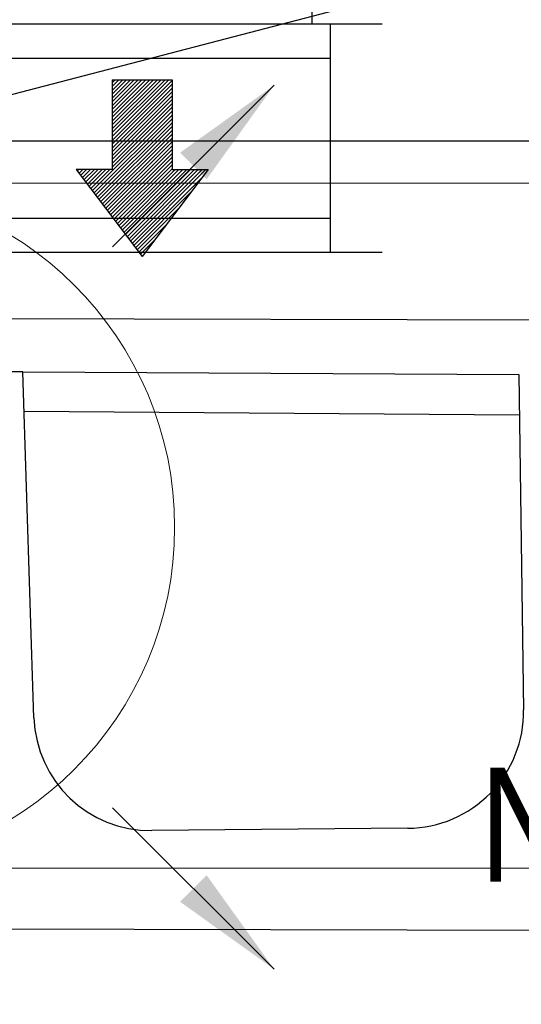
# Model space of a CAD drawing. Header units: millimetres. Extents: x -32221 to 212500, y 31663 to 93766.
# Tile 22 of 256: x 18770 to 19209, y 40876 to 41738. Entities that reach past the tile are written whole.
import ezdxf

# ---------------------------------------------------------------- set-up
doc = ezdxf.new("R2010")
doc.units = ezdxf.units.MM
for name, color, linetype in [('DVM_INDOOR', 104, 'Continuous'), ('FLUID-N', 7, 'Continuous'), ('FLUID-N-100-ARRGR', 7, 'Continuous'), ('FLUID-N-100-INF', 7, 'Continuous'), ('FLUID-N-100-NUM', 7, 'Continuous'), ('FLUID-W-100-DIM', 7, 'Continuous'), ('osie', 250, 'Continuous'), ('Sciany', 250, 'Continuous'), ('Wyposazenie', 250, 'Continuous')]:
    doc.layers.add(name, color=color, linetype=linetype)
doc.layers.add('kasetony', color=42, linetype='Continuous', lineweight=5)
doc.layers.add('Nawiewniki', color=5, linetype='Continuous', lineweight=20)
doc.styles.add('FDBES', font='simplex.shx')
doc.styles.get("Standard").update_dxf_attribs({"font": 'ARIALN.TTF'})
doc.dimstyles.new('FDBES', dxfattribs={"dimscale": 50, "dimtxt": 4, "dimasz": 2.5, "dimexe": 0.8, "dimexo": 2, "dimgap": 1, "dimtad": 1, "dimdsep": 46, "dimtxsty": 'FDBES', "dimcen": 2.5, "dimclrd": 4, "dimclre": 5, "dimadec": 0, "dimazin": 0, "dimtfac": 1, "dimtmove": 0, "dimatfit": 3, "dimfxl": 1, "dimarcsym": 0})

# ---------------------------------------------------------------- blocks, each defined once
blk = doc.blocks.new('Direction')
at = {"layer": 'DVM_INDOOR', "color": 1}
for p, q in [((-35, 693.8), (35, 693.8)), ((-35, 693.8), (-35, 588.8)), ((35, 693.8), (35, 588.8)), ((-35, 588.8), (-77, 588.8)), ((-77, 588.8), (0, 487.3)), ((77, 588.8), (0, 487.3)), ((35, 588.8), (77, 588.8))]:
    blk.add_line(p, q, dxfattribs=at)
blk = doc.blocks.new('ID_D_G_D_1_T')
at = {"layer": 'DVM_INDOOR'}
h = blk.add_hatch(dxfattribs=at)
h.set_pattern_fill('ANSI31', color=1, scale=0.75)
h.set_pattern_definition([(45, (102.5398, -971.7816), (-1.683798, 1.683798), [])])
h.paths.add_polyline_path([(260.1, -574.76), (317.85, -498.65), (286.35, -498.65), (286.35, -419.9), (233.85, -419.9), (233.85, -498.65), (202.35, -498.65)])
at = {"layer": 'DVM_INDOOR', "color": 0}
for p, q in [((408.95, -371), (408.95, -351.3)), ((-408.15, -371), (408.95, -371))]:
    blk.add_line(p, q, dxfattribs=at)
at = {"layer": 'DVM_INDOOR', "xscale": 0.75, "yscale": 0.75, "zscale": 0.75}
blk.add_blockref('Direction', (260.1, -940.25), dxfattribs=at)
blk = doc.blocks.new('*U4438')
at = {"color": 14, "linetype": 'Continuous', "lineweight": -2}
for p, q in [((-100, -470), (-100, 470)), ((100, -470), (100, 470))]:
    blk.add_line(p, q, dxfattribs=at)
at = {"color": 0, "linetype": 'ByBlock', "lineweight": -2}
for p, q in [((-100, 425), (100, 425)), ((-100, -425), (100, -425))]:
    blk.add_line(p, q, dxfattribs=at)
at = {"color": 5, "linetype": 'Continuous', "lineweight": -3}
for p, q in [((-70, -425), (-70, 425)), ((70, -425), (70, 425))]:
    blk.add_line(p, q, dxfattribs=at)
blk = doc.blocks.new('*U2860')
at = {"color": 0, "insert": (-1159.68, -357.83), "char_height": 100, "width": 1600, "attachment_point": 5, "line_spacing_factor": 1.1}
blk.add_mtext('Smay\\PNS8-R1-Z-625-54-SL9010/ SRt-s-300-g-248P\\P625', dxfattribs=at)
blk.add_mtext('Smay\\PNS8-R1-Z-625-54-SL9010/ SRt-s-300-g-248P\\P625', dxfattribs=at)
blk.add_mtext('Smay\\PNS8-R1-Z-625-54-SL9010/ SRt-s-300-g-248P\\P625', dxfattribs=at)
blk.add_mtext('Smay\\PNS8-R1-Z-625-54-SL9010/ SRt-s-300-g-248P\\P625', dxfattribs=at)
blk.add_mtext('Smay\\PNS8-R1-Z-625-54-SL9010/ SRt-s-300-g-248P\\P625', dxfattribs=at)
blk.add_mtext('Smay\\PNS8-R1-Z-625-54-SL9010/ SRt-s-300-g-248P\\P625', dxfattribs=at)
blk.add_mtext('Smay\\PNS8-R1-Z-625-54-SL9010/ SRt-s-300-g-248P\\P625', dxfattribs=at)
blk.add_mtext('Smay\\PNS8-R1-Z-625-54-SL9010/ SRt-s-300-g-248P\\P625', dxfattribs=at)
blk.add_mtext('Smay\\PNS8-R1-Z-625-54-SL9010/ SRt-s-300-g-248P\\P625', dxfattribs=at)
blk.add_mtext('Smay\\PNS8-R1-Z-625-54-SL9010/ SRt-s-300-g-248P\\P625', dxfattribs=at)
blk.add_mtext('Smay\\PNS8-R1-Z-625-54-SL9010/ SRt-s-300-g-248P\\P625', dxfattribs=at)
blk.add_mtext('Smay\\PNS8-R1-Z-625-54-SL9010/ SRt-s-300-g-248P\\P625', dxfattribs=at)
blk.add_mtext('Smay\\PNS8-R1-Z-625-54-SL9010/ SRt-s-300-g-248P\\P625', dxfattribs=at)
blk.add_mtext('Smay\\PNS8-R1-Z-625-54-SL9010/ SRt-s-300-g-248P\\P625', dxfattribs=at)
blk.add_mtext('Smay\\PNS8-R1-Z-625-54-SL9010/ SRt-s-300-g-248P\\P625', dxfattribs=at)
blk.add_mtext('Smay\\PNS8-R1-Z-625-54-SL9010/ SRt-s-300-g-248P\\P625', dxfattribs=at)
blk.add_mtext('Smay\\PNS8-R1-Z-625-54-SL9010/ SRt-s-300-g-248P\\P625', dxfattribs=at)
blk.add_mtext('Smay\\PNS8-R1-Z-625-54-SL9010/ SRt-s-300-g-248P\\P625', dxfattribs=at)
blk.add_mtext('Smay\\PNS8-R1-Z-625-54-SL9010/ SRt-s-300-g-248P\\P625', dxfattribs=at)
blk.add_mtext('Smay\\PNS8-R1-Z-625-54-SL9010/ SRt-s-300-g-248P\\P625', dxfattribs=at)
blk.add_mtext('Smay\\PNS8-R1-Z-625-54-SL9010/ SRt-s-300-g-248P\\P625', dxfattribs=at)
blk.add_mtext('Smay\\PNS8-R1-Z-625-54-SL9010/ SRt-s-300-g-248P\\P625', dxfattribs=at)
blk.add_mtext('Smay\\PNS8-R1-Z-625-54-SL9010/ SRt-s-300-g-248P\\P625', dxfattribs=at)
blk.add_mtext('Smay\\PNS8-R1-Z-625-54-SL9010/ SRt-s-300-g-248P\\P625', dxfattribs=at)
blk.add_mtext('Smay\\PNS8-R1-Z-625-54-SL9010/ SRt-s-300-g-248P\\P625', dxfattribs=at)
blk.add_mtext('Smay\\PNS8-R1-Z-625-54-SL9010/ SRt-s-300-g-248P\\P625', dxfattribs=at)
blk.add_mtext('Smay\\PNS8-R1-Z-625-54-SL9010/ SRt-s-300-g-248P\\P625', dxfattribs=at)
blk.add_mtext('Smay\\PNS8-R1-Z-625-54-SL9010/ SRt-s-300-g-248P\\P625', dxfattribs=at)
blk.add_mtext('Smay\\PNS8-R1-Z-625-54-SL9010/ SRt-s-300-g-248P\\P625', dxfattribs=at)
blk.add_mtext('Smay\\PNS8-R1-Z-625-54-SL9010/ SRt-s-300-g-248P\\P625', dxfattribs=at)
blk.add_mtext('Smay\\PNS8-R1-Z-625-54-SL9010/ SRt-s-300-g-248P\\P625', dxfattribs=at)
blk.add_mtext('Smay\\PNS8-R1-Z-625-54-SL9010/ SRt-s-300-g-248P\\P625', dxfattribs=at)
blk.add_mtext('Smay\\PNS8-R1-Z-625-54-SL9010/ SRt-s-300-g-248P\\P625', dxfattribs=at)
blk = doc.blocks.new('*U2953')
at = {"color": 6}
blk.add_line((811.05, 146.7), (561.08, 146.7), dxfattribs=at)
blk.add_line((811.05, 146.7), (561.08, 146.7), dxfattribs=at)
blk.add_line((811.05, 146.7), (561.08, 146.7), dxfattribs=at)
blk.add_line((811.05, 146.7), (561.08, 146.7), dxfattribs=at)
blk.add_line((811.05, 146.7), (561.08, 146.7), dxfattribs=at)
blk.add_line((811.05, 146.7), (561.08, 146.7), dxfattribs=at)
blk.add_line((811.05, 146.7), (561.08, 146.7), dxfattribs=at)
blk.add_line((811.05, 146.7), (561.08, 146.7), dxfattribs=at)
blk.add_line((811.05, 146.7), (561.08, 146.7), dxfattribs=at)
blk.add_line((811.05, 146.7), (561.08, 146.7), dxfattribs=at)
blk.add_line((811.05, 146.7), (561.08, 146.7), dxfattribs=at)
blk.add_line((811.05, 146.7), (561.08, 146.7), dxfattribs=at)
blk.add_line((811.05, 146.7), (561.08, 146.7), dxfattribs=at)
blk.add_line((811.05, 146.7), (561.08, 146.7), dxfattribs=at)
blk.add_line((811.05, 146.7), (561.08, 146.7), dxfattribs=at)
blk.add_line((811.05, 146.7), (561.08, 146.7), dxfattribs=at)
blk.add_line((811.05, 146.7), (561.08, 146.7), dxfattribs=at)
blk.add_line((811.05, 146.7), (561.08, 146.7), dxfattribs=at)
blk.add_line((811.05, 146.7), (561.08, 146.7), dxfattribs=at)
blk.add_line((811.05, 146.7), (561.08, 146.7), dxfattribs=at)
blk.add_line((811.05, 146.7), (561.08, 146.7), dxfattribs=at)
blk.add_line((811.05, 146.7), (561.08, 146.7), dxfattribs=at)
blk.add_line((811.05, 146.7), (561.08, 146.7), dxfattribs=at)
blk.add_line((811.05, 146.7), (561.08, 146.7), dxfattribs=at)
blk.add_line((811.05, 146.7), (561.08, 146.7), dxfattribs=at)
blk.add_line((811.05, 146.7), (561.08, 146.7), dxfattribs=at)
at = {"color": 0, "insert": (686.06, 146.7), "char_height": 100, "attachment_point": 5}
blk.add_mtext('N-2\\P ', dxfattribs=at)
blk.add_mtext('N-2\\P ', dxfattribs=at)
blk.add_mtext('N-2\\P ', dxfattribs=at)
blk.add_mtext('N-2\\P ', dxfattribs=at)
blk.add_mtext('N-2\\P ', dxfattribs=at)
blk.add_mtext('N-2\\P ', dxfattribs=at)
blk.add_mtext('N-2\\P ', dxfattribs=at)
blk.add_mtext('N-2\\P ', dxfattribs=at)
blk.add_mtext('N-2\\P ', dxfattribs=at)
blk.add_mtext('N-2\\P ', dxfattribs=at)
blk.add_mtext('N-2\\P ', dxfattribs=at)
blk.add_mtext('N-2\\P ', dxfattribs=at)
blk.add_mtext('N-2\\P ', dxfattribs=at)
blk.add_mtext('N-2\\P ', dxfattribs=at)
blk.add_mtext('N-2\\P ', dxfattribs=at)
blk.add_mtext('N-2\\P ', dxfattribs=at)
blk.add_mtext('N-2\\P ', dxfattribs=at)
blk.add_mtext('N-2\\P ', dxfattribs=at)
blk.add_mtext('N-2\\P ', dxfattribs=at)
blk.add_mtext('N-2\\P ', dxfattribs=at)
blk.add_mtext('N-2\\P ', dxfattribs=at)
blk.add_mtext('N-2\\P ', dxfattribs=at)
blk.add_mtext('N-2\\P ', dxfattribs=at)
blk.add_mtext('N-2\\P ', dxfattribs=at)
blk.add_mtext('N-2\\P ', dxfattribs=at)
blk.add_mtext('N-2\\P ', dxfattribs=at)
blk.add_leader([(0, 0), (561.08, 146.7)], dimstyle='FDBES', override={"dimscale": 25, "dimclrd": 256, "dimclre": 256})
blk.add_leader([(0, 0), (561.08, 146.7)], dimstyle='FDBES', override={"dimscale": 25, "dimclrd": 256, "dimclre": 256})
blk.add_leader([(0, 0), (561.08, 146.7)], dimstyle='FDBES', override={"dimscale": 25, "dimclrd": 256, "dimclre": 256})
blk.add_leader([(0, 0), (561.08, 146.7)], dimstyle='FDBES', override={"dimscale": 25, "dimclrd": 256, "dimclre": 256})
blk.add_leader([(0, 0), (561.08, 146.7)], dimstyle='FDBES', override={"dimscale": 25, "dimclrd": 256, "dimclre": 256})
blk.add_leader([(0, 0), (561.08, 146.7)], dimstyle='FDBES', override={"dimscale": 25, "dimclrd": 256, "dimclre": 256})
blk.add_leader([(0, 0), (561.08, 146.7)], dimstyle='FDBES', override={"dimscale": 25, "dimclrd": 256, "dimclre": 256})
blk.add_leader([(0, 0), (561.08, 146.7)], dimstyle='FDBES', override={"dimscale": 25, "dimclrd": 256, "dimclre": 256})
blk.add_leader([(0, 0), (561.08, 146.7)], dimstyle='FDBES', override={"dimscale": 25, "dimclrd": 256, "dimclre": 256})
blk.add_leader([(0, 0), (561.08, 146.7)], dimstyle='FDBES', override={"dimscale": 25, "dimclrd": 256, "dimclre": 256})
blk.add_leader([(0, 0), (561.08, 146.7)], dimstyle='FDBES', override={"dimscale": 25, "dimclrd": 256, "dimclre": 256})
blk.add_leader([(0, 0), (561.08, 146.7)], dimstyle='FDBES', override={"dimscale": 25, "dimclrd": 256, "dimclre": 256})
blk.add_leader([(0, 0), (561.08, 146.7)], dimstyle='FDBES', override={"dimscale": 25, "dimclrd": 256, "dimclre": 256})
blk.add_leader([(0, 0), (561.08, 146.7)], dimstyle='FDBES', override={"dimscale": 25, "dimclrd": 256, "dimclre": 256})
blk.add_leader([(0, 0), (561.08, 146.7)], dimstyle='FDBES', override={"dimscale": 25, "dimclrd": 256, "dimclre": 256})
blk.add_leader([(0, 0), (561.08, 146.7)], dimstyle='FDBES', override={"dimscale": 25, "dimclrd": 256, "dimclre": 256})
blk.add_leader([(0, 0), (561.08, 146.7)], dimstyle='FDBES', override={"dimscale": 25, "dimclrd": 256, "dimclre": 256})
blk.add_leader([(0, 0), (561.08, 146.7)], dimstyle='FDBES', override={"dimscale": 25, "dimclrd": 256, "dimclre": 256})
blk.add_leader([(0, 0), (561.08, 146.7)], dimstyle='FDBES', override={"dimscale": 25, "dimclrd": 256, "dimclre": 256})
blk.add_leader([(0, 0), (561.08, 146.7)], dimstyle='FDBES', override={"dimscale": 25, "dimclrd": 256, "dimclre": 256})
blk.add_leader([(0, 0), (561.08, 146.7)], dimstyle='FDBES', override={"dimscale": 25, "dimclrd": 256, "dimclre": 256})
blk.add_leader([(0, 0), (561.08, 146.7)], dimstyle='FDBES', override={"dimscale": 25, "dimclrd": 256, "dimclre": 256})
blk.add_leader([(0, 0), (561.08, 146.7)], dimstyle='FDBES', override={"dimscale": 25, "dimclrd": 256, "dimclre": 256})
blk.add_leader([(0, 0), (561.08, 146.7)], dimstyle='FDBES', override={"dimscale": 25, "dimclrd": 256, "dimclre": 256})
blk.add_leader([(0, 0), (561.08, 146.7)], dimstyle='FDBES', override={"dimscale": 25, "dimclrd": 256, "dimclre": 256})
blk.add_leader([(0, 0), (561.08, 146.7)], dimstyle='FDBES', override={"dimscale": 25, "dimclrd": 256, "dimclre": 256})
blk = doc.blocks.new('*U3530')
at = {"color": 0}
blk.add_leader([(-141.42, -141.42), (0, 0)], dimstyle='FDBES', override={"dimscale": 40, "dimclrd": 0}, dxfattribs=at)
blk.add_leader([(-141.42, -141.42), (0, 0)], dimstyle='FDBES', override={"dimscale": 40, "dimclrd": 0}, dxfattribs=at)
blk.add_leader([(-141.42, -141.42), (0, 0)], dimstyle='FDBES', override={"dimscale": 40, "dimclrd": 0}, dxfattribs=at)
blk.add_leader([(-141.42, -141.42), (0, 0)], dimstyle='FDBES', override={"dimscale": 40, "dimclrd": 0}, dxfattribs=at)
blk.add_leader([(-141.42, -141.42), (0, 0)], dimstyle='FDBES', override={"dimscale": 40, "dimclrd": 0}, dxfattribs=at)
blk.add_leader([(-141.42, -141.42), (0, 0)], dimstyle='FDBES', override={"dimscale": 40, "dimclrd": 0}, dxfattribs=at)
blk.add_leader([(-141.42, -141.42), (0, 0)], dimstyle='FDBES', override={"dimscale": 40, "dimclrd": 0}, dxfattribs=at)
blk.add_leader([(-141.42, -141.42), (0, 0)], dimstyle='FDBES', override={"dimscale": 40, "dimclrd": 0}, dxfattribs=at)
blk.add_leader([(-141.42, -141.42), (0, 0)], dimstyle='FDBES', override={"dimscale": 40, "dimclrd": 0}, dxfattribs=at)
blk.add_leader([(-141.42, -141.42), (0, 0)], dimstyle='FDBES', override={"dimscale": 40, "dimclrd": 0}, dxfattribs=at)
blk.add_leader([(-141.42, -141.42), (0, 0)], dimstyle='FDBES', override={"dimscale": 40, "dimclrd": 0}, dxfattribs=at)
blk.add_leader([(-141.42, -141.42), (0, 0)], dimstyle='FDBES', override={"dimscale": 40, "dimclrd": 0}, dxfattribs=at)
blk.add_leader([(-141.42, -141.42), (0, 0)], dimstyle='FDBES', override={"dimscale": 40, "dimclrd": 0}, dxfattribs=at)
blk.add_leader([(-141.42, -141.42), (0, 0)], dimstyle='FDBES', override={"dimscale": 40, "dimclrd": 0}, dxfattribs=at)
blk.add_leader([(-141.42, -141.42), (0, 0)], dimstyle='FDBES', override={"dimscale": 40, "dimclrd": 0}, dxfattribs=at)
blk = doc.blocks.new('*U3531')
at = {"color": 0}
blk.add_leader([(141.42, -141.42), (0, 0)], dimstyle='FDBES', override={"dimscale": 40, "dimclrd": 0}, dxfattribs=at)
blk.add_leader([(141.42, -141.42), (0, 0)], dimstyle='FDBES', override={"dimscale": 40, "dimclrd": 0}, dxfattribs=at)
blk.add_leader([(141.42, -141.42), (0, 0)], dimstyle='FDBES', override={"dimscale": 40, "dimclrd": 0}, dxfattribs=at)
blk.add_leader([(141.42, -141.42), (0, 0)], dimstyle='FDBES', override={"dimscale": 40, "dimclrd": 0}, dxfattribs=at)
blk.add_leader([(141.42, -141.42), (0, 0)], dimstyle='FDBES', override={"dimscale": 40, "dimclrd": 0}, dxfattribs=at)
blk.add_leader([(141.42, -141.42), (0, 0)], dimstyle='FDBES', override={"dimscale": 40, "dimclrd": 0}, dxfattribs=at)
blk.add_leader([(141.42, -141.42), (0, 0)], dimstyle='FDBES', override={"dimscale": 40, "dimclrd": 0}, dxfattribs=at)
blk.add_leader([(141.42, -141.42), (0, 0)], dimstyle='FDBES', override={"dimscale": 40, "dimclrd": 0}, dxfattribs=at)
blk.add_leader([(141.42, -141.42), (0, 0)], dimstyle='FDBES', override={"dimscale": 40, "dimclrd": 0}, dxfattribs=at)
blk.add_leader([(141.42, -141.42), (0, 0)], dimstyle='FDBES', override={"dimscale": 40, "dimclrd": 0}, dxfattribs=at)
blk.add_leader([(141.42, -141.42), (0, 0)], dimstyle='FDBES', override={"dimscale": 40, "dimclrd": 0}, dxfattribs=at)
blk.add_leader([(141.42, -141.42), (0, 0)], dimstyle='FDBES', override={"dimscale": 40, "dimclrd": 0}, dxfattribs=at)
blk.add_leader([(141.42, -141.42), (0, 0)], dimstyle='FDBES', override={"dimscale": 40, "dimclrd": 0}, dxfattribs=at)
blk.add_leader([(141.42, -141.42), (0, 0)], dimstyle='FDBES', override={"dimscale": 40, "dimclrd": 0}, dxfattribs=at)
blk.add_leader([(141.42, -141.42), (0, 0)], dimstyle='FDBES', override={"dimscale": 40, "dimclrd": 0}, dxfattribs=at)

msp = doc.modelspace()

# ---------------------------------------------------------------- linework, layer by layer
at = {"layer": 'kasetony'}
for p, q in [((18022.937, 41594.948), (19222.937, 41594.948)), ((19222.937, 41594.948), (18022.937, 41594.948)), ((18022.937, 40994.948), (19222.937, 40994.948)), ((19222.937, 40994.948), (18022.937, 40994.948))]:
    msp.add_line(p, q, dxfattribs=at)
at = {"layer": 'Nawiewniki'}
msp.add_circle((18605.434, 41293.493), 300, dxfattribs=at)
at = {"layer": 'osie'}
msp.add_line((26269.365, 41631.817), (16066.65, 41631.817), dxfattribs=at)
at = {"layer": 'Sciany'}
msp.add_line((22864.705, 41466.37), (16189.194, 41482.09), dxfattribs=at)
at = {"layer": 'Wyposazenie'}
for p, q in [((18772.543, 41429.609), (18697.714, 41429.987)), ((18772.543, 41429.609), (19206.559, 41427.417)), ((18782.33, 41126.73), (18772.543, 41429.609)), ((19206.559, 41427.417), (19210.863, 41133.599)), ((18773.822, 41395.187), (19207.077, 41392.057)), ((19109.587, 41029.874), (18885.452, 41027.804)), ((22869.659, 40931.78), (17660.267, 40944.05))]:
    msp.add_line(p, q, dxfattribs=at)
for centre, start, end in [((19108.643, 41132.101), 270.529054, 0.839276), ((18884.508, 41130.032), 181.850846, 270.529054)]:
    msp.add_arc(centre, 102.232, start, end, dxfattribs=at)

# ---------------------------------------------------------------- block references
at = {"layer": 'DVM_INDOOR', "rotation": 359.9999999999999}
msp.add_blockref('ID_D_G_D_1_T', (18616.827, 42105.421), dxfattribs=at)
at = {"layer": 'FLUID-N', "color": 5, "linetype": 'Continuous', "extrusion": (2.44929e-16, 1.22465e-16, -1), "rotation": 89.99999999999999}
msp.add_blockref('*U4438', (-18616.977, 41634.367, -7327.5), dxfattribs=at)
at = {"layer": 'FLUID-N-100-ARRGR', "rotation": 89.99999999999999}
for name, p in [('*U3531', (18851.101, 41539.228, 6603)), ('*U3530', (18851.101, 41047.806, 6603))]:
    msp.add_blockref(name, p, dxfattribs=at)
at = {"layer": 'FLUID-N-100-INF', "linetype": 'ByBlock'}
msp.add_blockref('*U2860', (21019.405, 41298.427, 6623), dxfattribs=at)
at = {"layer": 'FLUID-N-100-NUM', "linetype": 'ByBlock'}
msp.add_blockref('*U2953', (18616.977, 41634.367, 7327.5), dxfattribs=at)

# ---------------------------------------------------------------- texts
at = {"layer": 'FLUID-W-100-DIM', "color": 0, "insert": (18617.338, 41584.013), "char_height": 100, "attachment_point": 5}
msp.add_mtext('∅250\\P', dxfattribs=at)

doc.saveas('drawing.dxf')
